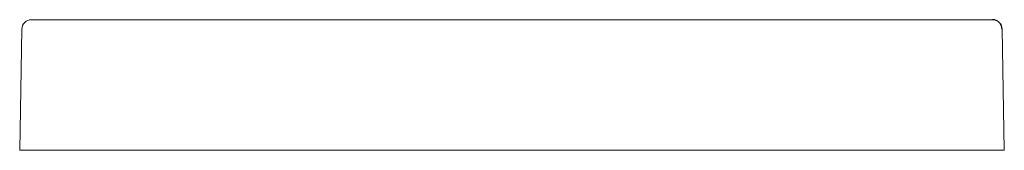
# Model space of a CAD drawing. Header units: millimetres. Extents: x 1785.836 to 1786.74, y 1558.945 to 1559.065.
import ezdxf

# ---------------------------------------------------------------- set-up
doc = ezdxf.new("R2010")
doc.units = ezdxf.units.MM
doc.layers.add('SANINDUSA', color=3, linetype='Continuous')

msp = doc.modelspace()

# ---------------------------------------------------------------- linework, layer by layer
at = {"layer": 'SANINDUSA', "lineweight": 15}
for p, q in [((1785.84698, 1559.06516), (1786.28836, 1559.06516)), ((1786.28836, 1559.06516), (1786.72929, 1559.06516)), ((1785.83604, 1558.94516), (1785.83798, 1559.05632)), ((1786.73829, 1559.05632), (1786.74023, 1558.94516)), ((1785.83604, 1558.94516), (1785.84104, 1558.94516)), ((1785.84104, 1558.94516), (1786.2903, 1558.94516)), ((1786.2903, 1558.94516), (1786.74023, 1558.94516))]:
    msp.add_line(p, q, dxfattribs=at)
for centre, start, end in [((1785.84698, 1559.05616), 90, 179), ((1786.72929, 1559.05616), 1, 90)]:
    msp.add_arc(centre, 0.009, start, end, dxfattribs=at)
at = {"layer": 'SANINDUSA'}
msp.add_arc((1786.72929, 1559.05616), 0.009, 1, 90, dxfattribs=at)

doc.saveas('drawing.dxf')
